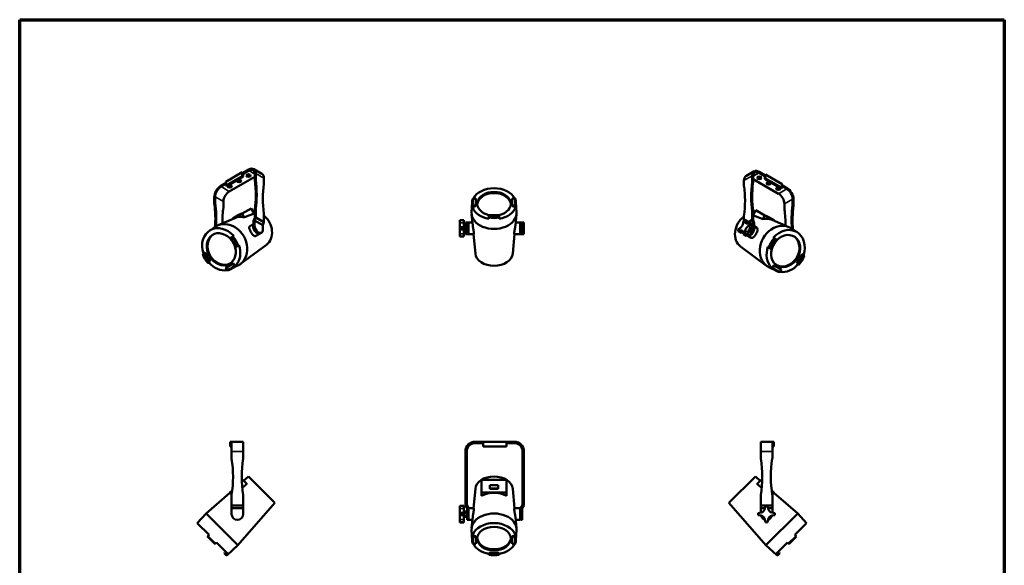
# Model space of a CAD drawing. Header units: millimetres. Extents: x 20 to 2980, y 20 to 2980.
# Tile 4 of 4: x 20 to 2980, y 1339 to 2980. Entities that reach past the tile are written whole.
import ezdxf

# ---------------------------------------------------------------- set-up
doc = ezdxf.new("R2010")
doc.units = ezdxf.units.MM
for name, color, linetype, lineweight in [('Border (ISO)', 7, 'Continuous', 70), ('Visible (ISO)', 7, 'Continuous', 50), ('Visible Narrow (ISO)', 7, 'Continuous', 35)]:
    doc.layers.add(name, color=color, linetype=linetype, lineweight=lineweight)

# ---------------------------------------------------------------- blocks, each defined once
blk = doc.blocks.new('Borders Chauvet')
at = {"layer": 'Border (ISO)'}
for p, q in [((20, 2980), (2980, 2980)), ((20, 20), (20, 2980)), ((2980, 2980), (2980, 20))]:
    blk.add_line(p, q, dxfattribs=at)

msp = doc.modelspace()

# ---------------------------------------------------------------- linework, layer by layer
at = {"layer": 'Visible (ISO)'}
for p, q in [((639.6, 2492.7), (689.1, 2521.2)), ((689.1, 2521.2), (691.9, 2519.6)), ((689.1, 2521.2), (689.1, 2509.8)), ((691.9, 2519.6), (708.9, 2529.4)), ((691.9, 2516.3), (708.9, 2526.1)), ((691.9, 2519.6), (691.9, 2516.3)), ((691.9, 2516.3), (691.9, 2508.2)), ((748.1, 2516.6), (723.4, 2530.8)), ((729.4, 2501.1), (729.4, 2517.6)), ((2228.1, 2524), (2203.4, 2509.7)), ((2242.6, 2522.5), (2259.6, 2512.7)), ((2242.6, 2519.2), (2259.6, 2509.5)), ((625.4, 2481.2), (639.6, 2489.4)), ((639.6, 2481.2), (689.1, 2509.8)), ((639.6, 2492.7), (639.6, 2481.2)), ((691.9, 2508.2), (642.4, 2479.6)), ((726.6, 2507.8), (650.2, 2463.7)), ((689.1, 2509.8), (691.9, 2508.2)), ((726.6, 2515.9), (726.6, 2499.4)), ((754.1, 2503.3), (754.1, 2486.8)), ((2197.4, 2479.9), (2197.4, 2496.4)), ((2222.1, 2510.7), (2222.1, 2494.2)), ((2224.9, 2492.6), (2224.9, 2509)), ((2301.3, 2456.8), (2224.9, 2500.9)), ((2259.6, 2512.7), (2262.4, 2514.3)), ((2259.6, 2512.7), (2259.6, 2509.5)), ((2259.6, 2509.5), (2259.6, 2501.3)), ((2259.6, 2501.3), (2262.4, 2502.9)), ((2309.1, 2472.7), (2259.6, 2501.3)), ((2262.4, 2514.3), (2311.9, 2485.8)), ((2262.4, 2514.3), (2262.4, 2502.9)), ((2262.4, 2502.9), (2311.9, 2474.3)), ((625.4, 2478), (639.6, 2486.1)), ((642.4, 2479.6), (639.6, 2481.2)), ((2311.9, 2474.3), (2309.1, 2472.7)), ((2311.9, 2485.8), (2311.9, 2474.3)), ((2311.9, 2482.5), (2326.1, 2474.3)), ((2311.9, 2479.2), (2326.1, 2471.1)), ((604.9, 2445.7), (604.9, 2429.2)), ((607.8, 2430.9), (607.8, 2447.3)), ((632.5, 2433.1), (632.5, 2416.6)), ((1380.1, 2431.7), (1378.6, 2400.2)), ((1384, 2442.5), (1391, 2442.5)), ((1391, 2420.4), (1391, 2442.5)), ((1391, 2441.1), (1391, 2442.5)), ((1391, 2441.1), (1391, 2418.9)), ((1501, 2442.5), (1501, 2420.4)), ((1501, 2441.1), (1501, 2442.5)), ((1501, 2442.5), (1508, 2442.5)), ((1501, 2418.9), (1501, 2441.1)), ((1511.9, 2431.7), (1513.5, 2400.2)), ((2343.7, 2440.5), (2343.7, 2424)), ((2346.6, 2422.3), (2346.6, 2438.8)), ((688.7, 2396.7), (716, 2412.4)), ((716, 2412.4), (724.8, 2397.3)), ((726.6, 2409), (729.4, 2410.6)), ((726.6, 2384.3), (726.6, 2409)), ((729.4, 2385), (729.4, 2410.6)), ((1384.5, 2415.2), (1381.8, 2415.2)), ((1391, 2420.4), (1384, 2420.4)), ((1384.5, 2415.2), (1384.5, 2418.9)), ((1384.5, 2418.9), (1391, 2418.9)), ((1391, 2420.4), (1391, 2418.9)), ((1508, 2420.4), (1501, 2420.4)), ((1501, 2418.9), (1501, 2420.4)), ((1501, 2418.9), (1507.5, 2418.9)), ((1507.5, 2418.9), (1507.6, 2415.2)), ((1510.2, 2415.2), (1507.6, 2415.2)), ((2222.1, 2403.7), (2224.9, 2402.1)), ((2222.1, 2378.1), (2222.1, 2403.7)), ((2232.7, 2407.2), (2224.9, 2393.8)), ((2224.9, 2402.1), (2224.9, 2377.4)), ((2232.7, 2407.2), (2260, 2391.4)), ((2319, 2409.7), (2319, 2426.2)), ((666.6, 2383.5), (616.5, 2361.8)), ((660.9, 2382.6), (678.6, 2392.8)), ((661.6, 2381.3), (660.9, 2382.6)), ((663.7, 2382.2), (688.7, 2396.7)), ((678.6, 2392.8), (685.1, 2396.6)), ((679.4, 2391.3), (678.6, 2392.8)), ((685.9, 2395.1), (685.1, 2396.6)), ((688.7, 2396.7), (695.1, 2385.6)), ((723, 2375.1), (726.6, 2384.3)), ((723, 2360), (723, 2375.1)), ((729.4, 2385), (725.9, 2375.9)), ((750.6, 2361.6), (725.9, 2375.9)), ((725.9, 2361.6), (725.9, 2375.9)), ((729.4, 2385), (754.1, 2370.7)), ((750.6, 2361.6), (754.1, 2370.7)), ((754.1, 2396.3), (754.1, 2370.7)), ((1343.1, 2377.6), (1343.1, 2377.4)), ((1343.1, 2377.6), (1355, 2377.6)), ((1343.1, 2369.1), (1343.1, 2377.4)), ((1343.1, 2377.4), (1355, 2377.4)), ((1343.1, 2357.3), (1343.1, 2369.1)), ((1355, 2377.4), (1355, 2377.6)), ((1355, 2369.1), (1355, 2377.4)), ((1355, 2357.3), (1355, 2369.1)), ((1365, 2370.1), (1360, 2370.1)), ((1360, 2359.5), (1360, 2370.1)), ((1365, 2335.1), (1365, 2370.1)), ((1365, 2370.1), (1369, 2370.1)), ((1369, 2370.1), (1369, 2335.1)), ((1381, 2370.1), (1369, 2370.1)), ((1369, 2369.8), (1381.1, 2369.8)), ((1381.9, 2361.4), (1378.7, 2395.4)), ((1430.3, 2386.5), (1430.1, 2383)), ((1430.1, 2381.1), (1430.1, 2383)), ((1430.3, 2391.1), (1430.4, 2392.5)), ((1430.3, 2391.1), (1430.3, 2386.5)), ((1461.7, 2392.5), (1430.4, 2392.5)), ((1430.4, 2387.6), (1430.4, 2392.5)), ((1461.7, 2392.5), (1461.7, 2391.1)), ((1461.7, 2392.5), (1461.7, 2387.6)), ((1461.7, 2386.5), (1461.7, 2391.1)), ((1461.9, 2383), (1461.7, 2386.5)), ((1461.9, 2383), (1461.9, 2381.1)), ((1510.2, 2361.4), (1513.4, 2395.4)), ((1527, 2370.1), (1511, 2370.1)), ((1511, 2369.8), (1525, 2369.8)), ((1525, 2335.3), (1525, 2369.8)), ((1527, 2335.1), (1527, 2370.1)), ((1527, 2370.1), (1531, 2370.1)), ((1536, 2370.1), (1531, 2370.1)), ((1531, 2370.1), (1531, 2335.1)), ((1536, 2370.1), (1536, 2335.1)), ((2195.7, 2375.5), (2194.5, 2368.1)), ((2197.4, 2389.4), (2197.4, 2376.7)), ((2201.1, 2371.9), (2200, 2378)), ((2208.4, 2373.2), (2200, 2378)), ((2209.5, 2367.1), (2208.4, 2373.2)), ((2208.9, 2370.5), (2222.1, 2378.1)), ((2215.4, 2369.1), (2209.5, 2367.1)), ((2223.8, 2364.3), (2215.4, 2369.1)), ((2225.7, 2369), (2220.6, 2366.1)), ((2225.7, 2369), (2222.1, 2378.1)), ((2224.9, 2377.4), (2228.5, 2368.3)), ((2225.7, 2354.7), (2225.7, 2369)), ((2228.5, 2353.1), (2228.5, 2368.3)), ((2260, 2391.4), (2253.6, 2380.3)), ((2260, 2391.4), (2285, 2376.9)), ((2262.7, 2389.8), (2263.6, 2391.3)), ((2263.6, 2391.3), (2270.1, 2387.6)), ((2269.2, 2386), (2270.1, 2387.6)), ((2270.1, 2387.6), (2287.8, 2377.4)), ((2282.1, 2378.2), (2332.2, 2356.5)), ((2287, 2376.1), (2287.8, 2377.4)), ((590.5, 2345.5), (609.6, 2358)), ((712.5, 2359.5), (723, 2365.6)), ((747, 2339.3), (744.1, 2337.7)), ((750.6, 2347.3), (750.6, 2361.6)), ((1343.1, 2355.6), (1343.1, 2357.3)), ((1343.1, 2355.6), (1343.1, 2349.5)), ((1355, 2355.6), (1343.1, 2355.6)), ((1343.1, 2347.9), (1343.1, 2349.5)), ((1355, 2349.5), (1343.1, 2349.5)), ((1343.1, 2336.1), (1343.1, 2347.9)), ((1355, 2359.5), (1365, 2359.5)), ((1355, 2355.6), (1355, 2357.3)), ((1355, 2349.5), (1355, 2355.6)), ((1355, 2352.6), (1365, 2352.6)), ((1355, 2347.9), (1355, 2349.5)), ((1355, 2336.1), (1355, 2347.9)), ((1355, 2345.7), (1365, 2345.7)), ((1360, 2335.1), (1360, 2345.7)), ((1525, 2356.6), (1527, 2356.6)), ((1525, 2348.6), (1527, 2348.6)), ((2186.1, 2353.6), (2180.3, 2348.9)), ((2180.3, 2343.9), (2186.1, 2346)), ((2188.7, 2339), (2180.3, 2343.9)), ((2188.7, 2339), (2194.5, 2341.1)), ((2194.5, 2341.1), (2195.7, 2335)), ((2200, 2337.5), (2201.1, 2344.9)), ((2208.4, 2332.7), (2209.5, 2340.1)), ((2209.5, 2359.5), (2215.4, 2364.1)), ((2213.3, 2341), (2209.8, 2341.4)), ((2210.1, 2342.9), (2213.3, 2341)), ((2218.2, 2347.1), (2213.3, 2341)), ((2213.5, 2349.8), (2218.2, 2347.1)), ((2215.4, 2364.1), (2223.8, 2359.3)), ((2217.4, 2354.2), (2218.2, 2353.7)), ((2217.9, 2354.6), (2223.8, 2359.3)), ((2218.2, 2353.7), (2218.2, 2347.1)), ((2228.5, 2358.7), (2236.2, 2354.3)), ((2358.1, 2340.2), (2339.1, 2352.8)), ((653.5, 2323.6), (658.4, 2326.4)), ((654.4, 2324.2), (653.5, 2323.6)), ((653.5, 2323.6), (669.1, 2296.5)), ((659, 2326.9), (654.4, 2324.2)), ((661.4, 2328.5), (659, 2326.9)), ((661.4, 2328.5), (663.3, 2329.6)), ((729.7, 2329.7), (742.5, 2337)), ((1343.1, 2327.8), (1343.1, 2336.1)), ((1343.1, 2327.8), (1343.1, 2327.6)), ((1355, 2327.8), (1343.1, 2327.8)), ((1343.1, 2327.6), (1355, 2327.6)), ((1355, 2327.8), (1355, 2336.1)), ((1355, 2327.6), (1355, 2327.8)), ((1360, 2335.1), (1365, 2335.1)), ((1369, 2335.1), (1365, 2335.1)), ((1369, 2335.3), (1384.8, 2335.3)), ((1369, 2335.1), (1384.3, 2335.1)), ((1389.8, 2276.8), (1384.3, 2335.3)), ((1502.2, 2276.8), (1507.7, 2335.3)), ((1507.2, 2335.3), (1525, 2335.3)), ((1507.7, 2335.1), (1527, 2335.1)), ((1531, 2335.1), (1527, 2335.1)), ((1531, 2335.1), (1536, 2335.1)), ((2204, 2330.2), (2195.7, 2335)), ((2208.4, 2332.7), (2200, 2337.5)), ((2207.4, 2330.8), (2206.4, 2331.4)), ((2209, 2330.1), (2219, 2324.4)), ((2279.6, 2291.2), (2295.2, 2318.3)), ((2285.4, 2324.3), (2287.2, 2323.2)), ((2289.7, 2321.6), (2287.2, 2323.2)), ((2294.3, 2319), (2289.7, 2321.6)), ((2290.3, 2321.2), (2295.2, 2318.3)), ((2294.3, 2319), (2295.2, 2318.3)), ((576.6, 2279.3), (572, 2276.7)), ((576.6, 2279.3), (575.6, 2278.7)), ((576.6, 2279.3), (592.3, 2252.1)), ((674, 2299.3), (669.1, 2296.5)), ((670.1, 2297), (669.1, 2296.5)), ((670.1, 2297), (674.7, 2299.7)), ((674.7, 2299.7), (677.3, 2301)), ((679.2, 2302), (677.3, 2301)), ((761.6, 2303.3), (683.7, 2245.4)), ((2187, 2298), (2265, 2240.1)), ((2271.3, 2295.7), (2269.5, 2296.8)), ((2271.3, 2295.7), (2274, 2294.4)), ((2274, 2294.4), (2278.6, 2291.7)), ((2279.6, 2291.2), (2274.6, 2294.1)), ((2279.6, 2291.2), (2278.6, 2291.7)), ((570.7, 2275.8), (575.6, 2278.7)), ((572, 2276.7), (574.4, 2278.2)), ((572.5, 2277.2), (574.4, 2278.2)), ((574.4, 2278.2), (574.5, 2278.1)), ((591.3, 2251.6), (575.6, 2278.7)), ((591.3, 2251.6), (586.3, 2248.7)), ((587.7, 2249.4), (592.3, 2252.1)), ((590.3, 2250.7), (587.7, 2249.4)), ((590.3, 2250.7), (588.4, 2249.6)), ((590.2, 2250.9), (590.3, 2250.7)), ((591.3, 2251.6), (592.3, 2252.1)), ((2356.3, 2246.8), (2372.1, 2274.1)), ((2373, 2273.4), (2357.4, 2246.3)), ((2372.1, 2274.1), (2373, 2273.4)), ((2376.7, 2271.4), (2372.1, 2274.1)), ((2373, 2273.4), (2378, 2270.6)), ((2374.2, 2272.8), (2374.3, 2273)), ((2374.3, 2273), (2376.7, 2271.4)), ((2374.3, 2273), (2376.1, 2271.9)), ((661, 2246.3), (638.8, 2233.5)), ((639.8, 2234.1), (638.8, 2233.5)), ((642.3, 2227.5), (638.8, 2233.5)), ((639.8, 2234.1), (662, 2246.9)), ((654, 2229.8), (677, 2241.3)), ((661, 2246.3), (662, 2246.9)), ((661, 2246.3), (664.4, 2240.3)), ((665.2, 2241.3), (662, 2246.9)), ((667.9, 2242.8), (665.2, 2241.3)), ((667.9, 2242.8), (669.2, 2240.5)), ((2294.7, 2224.5), (2271.7, 2236)), ((2279.5, 2235.2), (2280.8, 2237.5)), ((2283.4, 2236.1), (2280.8, 2237.5)), ((2286.7, 2241.7), (2283.4, 2236.1)), ((2284.2, 2235), (2287.7, 2241.1)), ((2286.7, 2241.7), (2308.9, 2228.9)), ((2286.7, 2241.7), (2287.7, 2241.1)), ((2309.9, 2228.3), (2287.7, 2241.1)), ((2309.9, 2228.3), (2306.4, 2222.2)), ((2309.9, 2228.3), (2308.9, 2228.9)), ((2356.3, 2246.8), (2357.4, 2246.3)), ((2356.3, 2246.8), (2360.9, 2244.2)), ((2362.3, 2243.5), (2357.4, 2246.3)), ((2358.4, 2245.5), (2358.5, 2245.6)), ((2360.9, 2244.2), (2358.4, 2245.5)), ((2360.2, 2244.4), (2358.4, 2245.5)), ((652.9, 1710.8), (656.9, 1710.8)), ((652.9, 1710.8), (652.9, 1696.8)), ((652.9, 1696.8), (656.9, 1696.8)), ((656.9, 1710.8), (691.9, 1710.8)), ((656.9, 1681.8), (656.9, 1710.8)), ((691.9, 1710.8), (691.9, 1681.8)), ((1389, 1710.8), (1413, 1710.8)), ((1389, 1706.8), (1413, 1706.8)), ((1413, 1710.8), (1483, 1710.8)), ((1413, 1710.8), (1413, 1696.8)), ((1413, 1696.8), (1483, 1696.8)), ((1483, 1710.8), (1507, 1710.8)), ((1483, 1710.8), (1483, 1696.8)), ((1483, 1706.8), (1507, 1706.8)), ((2247.7, 1710.8), (2282.7, 1710.8)), ((2247.7, 1681.8), (2247.7, 1710.8)), ((2282.7, 1710.8), (2286.7, 1710.8)), ((2282.7, 1710.8), (2282.7, 1681.8)), ((2282.7, 1696.8), (2286.7, 1696.8)), ((2286.7, 1710.8), (2286.7, 1696.8)), ((656.9, 1661.6), (656.9, 1681.8)), ((691.9, 1681.8), (691.9, 1661.6)), ((1360, 1681.8), (1360, 1661.6)), ((1360, 1660), (1360, 1661.6)), ((1360, 1660), (1360, 1550.8)), ((1364, 1661.6), (1364, 1681.8)), ((1364, 1661.6), (1364, 1660)), ((1364, 1550.8), (1364, 1660)), ((1532, 1681.8), (1532, 1661.6)), ((1532, 1660), (1532, 1661.6)), ((1532, 1660), (1532, 1550.8)), ((1536, 1661.6), (1536, 1681.8)), ((1536, 1661.6), (1536, 1660)), ((1536, 1550.8), (1536, 1660)), ((2247.7, 1661.6), (2247.7, 1681.8)), ((2282.7, 1681.8), (2282.7, 1661.6)), ((707.8, 1606.3), (693.3, 1593.7)), ((707.8, 1606.3), (787.4, 1526.7)), ((2152.2, 1526.7), (2231.8, 1606.3)), ((2231.8, 1606.3), (2246.3, 1593.7)), ((687.6, 1593.2), (690.7, 1596.3)), ((690.7, 1596.3), (703, 1583.9)), ((1389.8, 1569.2), (1384.3, 1510.6)), ((1483.3, 1596.3), (1408.7, 1596.3)), ((1408.7, 1596.3), (1408.7, 1557.7)), ((1433.5, 1579.8), (1433.5, 1570.6)), ((1458.5, 1579.8), (1433.5, 1579.8)), ((1433.5, 1569.4), (1433.5, 1570.6)), ((1433.5, 1570.6), (1458.5, 1570.6)), ((1458.5, 1569.4), (1433.5, 1569.4)), ((1458.5, 1570.6), (1458.5, 1579.8)), ((1458.5, 1569.4), (1458.5, 1570.6)), ((1483.3, 1557.7), (1483.3, 1596.3)), ((1502.2, 1569.2), (1507.7, 1510.6)), ((2248.9, 1596.3), (2236.6, 1583.9)), ((2248.9, 1596.3), (2251.9, 1593.2)), ((652.1, 1557.6), (580.7, 1495.1)), ((652, 1557.7), (658.9, 1564.5)), ((652, 1557.7), (657.2, 1552.5)), ((656.9, 1519.5), (656.9, 1550.8)), ((691.9, 1550.8), (691.9, 1519.5)), ((1360, 1550.8), (1364, 1550.8)), ((1360, 1519.5), (1360, 1550.8)), ((1364, 1550.8), (1364, 1520.6)), ((1408.7, 1557.7), (1483.3, 1557.7)), ((1408.7, 1557.7), (1408.7, 1548.6)), ((1483.3, 1557.7), (1483.3, 1548.6)), ((1532, 1550.8), (1536, 1550.8)), ((1532, 1520.6), (1532, 1550.8)), ((1536, 1519.5), (1536, 1550.8)), ((2247.7, 1550.8), (2247.7, 1519.5)), ((2280.7, 1564.5), (2287.5, 1557.7)), ((2287.5, 1557.7), (2282.4, 1552.5)), ((2282.7, 1519.5), (2282.7, 1550.8)), ((2287.5, 1557.6), (2358.9, 1495.1)), ((656.9, 1519.5), (691.9, 1519.5)), ((656.9, 1519.5), (656.9, 1510.8)), ((691.9, 1510.8), (656.9, 1510.8)), ((656.9, 1493.3), (656.9, 1510.8)), ((787.4, 1526.7), (676.2, 1399.6)), ((691.9, 1510.8), (691.9, 1519.5)), ((691.9, 1493.3), (691.9, 1510.8)), ((1343.1, 1518.3), (1343.1, 1518.1)), ((1343.1, 1518.3), (1355, 1518.3)), ((1343.1, 1509.9), (1343.1, 1518.1)), ((1355, 1518.1), (1343.1, 1518.1)), ((1343.1, 1498), (1343.1, 1509.9)), ((1355, 1518.1), (1355, 1518.3)), ((1355, 1509.9), (1355, 1518.1)), ((1355, 1498), (1355, 1509.9)), ((1365, 1510.8), (1360, 1519.5)), ((1364, 1520.6), (1369, 1511.9)), ((1365, 1493.3), (1365, 1510.8)), ((1369, 1493.3), (1369, 1511.9)), ((1369, 1510.6), (1384.8, 1510.6)), ((1507.2, 1510.6), (1525, 1510.6)), ((1525, 1476.1), (1525, 1510.6)), ((1527, 1511.9), (1532, 1520.6)), ((1527, 1493.3), (1527, 1511.9)), ((1536, 1519.5), (1531, 1510.8)), ((1531, 1493.3), (1531, 1510.8)), ((2152.2, 1526.7), (2263.4, 1399.6)), ((2247.7, 1519.5), (2282.7, 1519.5)), ((2247.7, 1519.5), (2247.7, 1510.8)), ((2260.7, 1510.8), (2247.7, 1510.8)), ((2247.7, 1497.8), (2247.7, 1510.8)), ((2262.1, 1518.1), (2260.5, 1509.9)), ((2269.8, 1509.9), (2268.2, 1518.1)), ((2282.7, 1510.8), (2269.7, 1510.8)), ((2282.7, 1510.8), (2282.7, 1519.5)), ((2282.7, 1497.8), (2282.7, 1510.8)), ((553.8, 1466.2), (580.7, 1495.1)), ((580.7, 1495.1), (676.2, 1399.6)), ((1343.1, 1496.4), (1343.1, 1498)), ((1343.1, 1496.4), (1343.1, 1490.3)), ((1355, 1496.4), (1343.1, 1496.4)), ((1343.1, 1488.7), (1343.1, 1490.3)), ((1343.1, 1490.3), (1355, 1490.3)), ((1343.1, 1476.8), (1343.1, 1488.7)), ((1355, 1501.3), (1365, 1501.3)), ((1355, 1496.4), (1355, 1498)), ((1355, 1497.3), (1365, 1497.3)), ((1355, 1490.3), (1355, 1496.4)), ((1355, 1488.7), (1355, 1490.3)), ((1355, 1489.3), (1365, 1489.3)), ((1355, 1476.8), (1355, 1488.7)), ((1355, 1485.3), (1365, 1485.3)), ((1365, 1475.8), (1365, 1493.3)), ((1369, 1493.3), (1369, 1475.8)), ((1381.9, 1484.5), (1378.7, 1450.5)), ((1510.2, 1484.5), (1513.4, 1450.5)), ((1525, 1497.3), (1527, 1497.3)), ((1525, 1489.3), (1527, 1489.3)), ((1527, 1475.8), (1527, 1493.3)), ((1531, 1493.3), (1531, 1475.8)), ((2248.6, 1498), (2240.4, 1496.4)), ((2240.4, 1490.3), (2248.6, 1488.7)), ((2263.4, 1399.6), (2358.9, 1495.1)), ((2290, 1496.4), (2281.7, 1498)), ((2281.7, 1488.7), (2290, 1490.3)), ((2385.8, 1466.2), (2358.9, 1495.1)), ((553.8, 1466.2), (589.3, 1430.7)), ((1343.1, 1468.5), (1343.1, 1476.8)), ((1343.1, 1468.5), (1343.1, 1468.3)), ((1355, 1468.5), (1343.1, 1468.5)), ((1343.1, 1468.3), (1355, 1468.3)), ((1355, 1468.5), (1355, 1476.8)), ((1355, 1468.3), (1355, 1468.5)), ((1369, 1475.8), (1365, 1475.8)), ((1369, 1476.1), (1381.1, 1476.1)), ((1511, 1476.1), (1525, 1476.1)), ((1531, 1475.8), (1527, 1475.8)), ((2260.5, 1476.8), (2262.1, 1468.5)), ((2268.2, 1468.5), (2269.8, 1476.8)), ((2350.3, 1430.7), (2385.8, 1466.2)), ((606.6, 1403.4), (584.5, 1425.6)), ((585.8, 1427), (589.3, 1430.7)), ((585.8, 1427), (608, 1404.7)), ((1380.1, 1414.2), (1378.6, 1445.7)), ((1381.8, 1430.7), (1384.5, 1430.7)), ((1384, 1425.6), (1391, 1425.6)), ((1384.5, 1427), (1384.5, 1430.7)), ((1391, 1427), (1384.5, 1427)), ((1391, 1427), (1391, 1404.8)), ((1391, 1427), (1391, 1425.6)), ((1391, 1403.4), (1391, 1425.6)), ((1501, 1427), (1501, 1425.6)), ((1501, 1404.8), (1501, 1427)), ((1507.5, 1427), (1501, 1427)), ((1501, 1425.6), (1501, 1403.4)), ((1501, 1425.6), (1508, 1425.6)), ((1507.6, 1430.7), (1507.5, 1427)), ((1507.6, 1430.7), (1510.2, 1430.7)), ((1511.9, 1414.2), (1513.5, 1445.7)), ((2331.5, 1404.7), (2353.8, 1427)), ((2355.1, 1425.6), (2333, 1403.4)), ((2350.3, 1430.7), (2353.8, 1427)), ((611.7, 1408.2), (608, 1404.7)), ((611.7, 1408.2), (645.9, 1374.1)), ((643.5, 1369.2), (676.2, 1399.6)), ((1391, 1403.4), (1384, 1403.4)), ((1391, 1403.4), (1391, 1404.8)), ((1501, 1404.8), (1501, 1403.4)), ((1508, 1403.4), (1501, 1403.4)), ((2296, 1369.2), (2263.4, 1399.6)), ((2293.7, 1374.1), (2327.8, 1408.2)), ((2331.5, 1404.7), (2327.8, 1408.2)), ((634.5, 1375.6), (635.9, 1377)), ((634.5, 1375.6), (639.4, 1370.6)), ((640.5, 1372.4), (635.9, 1377)), ((640.8, 1369.3), (639.4, 1370.6)), ((644, 1375.9), (640.5, 1372.4)), ((640.8, 1369.3), (643.5, 1369.2)), ((642.2, 1370.6), (643.5, 1369.2)), ((1430.1, 1375.9), (1430.3, 1375.9)), ((1430.3, 1372.4), (1430.1, 1375.9)), ((1430.1, 1374.1), (1430.1, 1375.9)), ((1430.3, 1377), (1430.3, 1372.4)), ((1430.3, 1377), (1461.7, 1377)), ((1430.3, 1377), (1430.4, 1375.6)), ((1461.7, 1375.6), (1430.4, 1375.6)), ((1430.4, 1370.6), (1430.4, 1375.6)), ((1461.7, 1372.4), (1461.7, 1377)), ((1461.7, 1375.6), (1461.7, 1377)), ((1461.9, 1375.9), (1461.7, 1372.4)), ((1461.7, 1375.9), (1461.9, 1375.9)), ((1461.7, 1375.6), (1461.7, 1370.6)), ((1461.9, 1375.9), (1461.9, 1374.1)), ((2299.1, 1372.4), (2295.6, 1375.9)), ((2296, 1369.2), (2297.4, 1370.6)), ((2298.8, 1369.3), (2296, 1369.2)), ((2300.2, 1370.6), (2298.8, 1369.3)), ((2303.7, 1377), (2299.1, 1372.4)), ((2300.2, 1370.6), (2305.1, 1375.6)), ((2303.7, 1377), (2305.1, 1375.6))]:
    msp.add_line(p, q, dxfattribs=at)
for centre, radius, start, end in [((1389, 1681.8), 29, 90, 180), ((1389, 1681.8), 25, 90, 180), ((1507, 1681.8), 29, 0, 90), ((1507, 1681.8), 25, 0, 90), ((666.9, 1661.6), 10, 180, 189.2193), ((323, 1605.8), 338.4, 350.6452, 9.2193), ((1025.8, 1605.8), 338.4, 170.7807, 189.3548), ((681.9, 1661.6), 10, 350.7807, 0), ((2257.7, 1661.6), 10, 180, 189.2193), ((1913.8, 1605.8), 338.4, 350.6452, 9.2193), ((2616.5, 1605.8), 338.4, 170.7807, 189.3548), ((2272.7, 1661.6), 10, 350.7807, 0), ((2245.8, 1512.7), 15, 280.9836, 349.0164), ((2265.2, 1493.3), 25, 82.9791, 97.0209), ((2284.6, 1512.7), 15, 190.9836, 259.0164), ((674.4, 1493.3), 17.5, 180, 0), ((2265.2, 1493.3), 25, 172.9791, 187.0209), ((2265.2, 1493.3), 17.5, 195.2198, 254.7802), ((2245.8, 1473.9), 15, 10.9836, 79.0164), ((2284.6, 1473.9), 15, 100.9836, 169.0164), ((2265.2, 1493.3), 17.5, 285.2198, 344.7802), ((2265.2, 1493.3), 25, 352.9791, 7.0209), ((2265.2, 1493.3), 25, 262.9791, 277.0209)]:
    msp.add_arc(centre, radius, start, end, dxfattribs=at)
for centre, major_axis, ratio, start_param, end_param in [((708.9, 2505.7), (14.5, 25.1), 0.57735, 5.497787, 7.068583), ((708.9, 2505.7), (12.5, 21.7), 0.57735, 5.497787, 7.068583), ((733.6, 2491.4), (14.5, 25.1), 0.57735, 5.497787, 6.283185), ((2242.6, 2498.8), (-14.5, 25.1), 0.57735, 5.497787, 7.068583), ((2242.6, 2498.8), (-12.5, 21.7), 0.57735, 5.497787, 7.068583), ((679.5, 2498.2), (-6.5, 0), 0.57735, 0.450197, 2.691396), ((707.8, 2514.5), (-6.5, 0), 0.57735, 0.450197, 2.691396), ((733.6, 2495.4), (5, -8.66), 0.57735, 3.926991, 4.087898), ((490.5, 2590.2), (169.2, -293), 0.57735, 0.622125, 0.946305), ((736.5, 2497), (-5, 8.66), 0.57735, 0.785398, 0.946305), ((493.3, 2591.8), (-169.2, 293), 0.57735, 3.763718, 4.087898), ((747.1, 2490.9), (5, -8.66), 0.57735, 0.624491, 0.785398), ((2217.9, 2484.5), (-14.5, 25.1), 0.57735, 0, 0.785398), ((2458.2, 2584.9), (-169.2, -293), 0.57735, 5.33688, 5.66106), ((2461, 2583.3), (169.2, 293), 0.57735, 2.195287, 2.519467), ((2215, 2490.1), (-5, -8.66), 0.57735, 2.195287, 2.356194), ((2217.9, 2488.5), (5, 8.66), 0.57735, 5.33688, 5.497787), ((2243.7, 2507.6), (-6.5, 0), 0.57735, 0.450197, 2.691396), ((2272, 2491.3), (-6.5, 0), 0.57735, 0.450197, 2.691396), ((625.4, 2457.6), (14.5, 25.1), 0.57735, 0.785398, 2.356194), ((625.4, 2457.6), (-12.5, -21.7), 0.57735, 3.926991, 5.497787), ((650.2, 2443.3), (12.5, 21.7), 0.57735, 0.785398, 2.356194), ((651.3, 2481.8), (-6.5, 0), 0.57735, 0.450197, 2.691396), ((990.2, 2304.9), (169.2, -293), 0.57735, 3.766084, 4.090264), ((1446, 2426.5), (66.1, 0), 0.707107, 0.347023, 2.79457), ((1446, 2426.5), (-50.5, 0), 0.707107, 1.884535, 7.540243), ((1446, 2422.9), (-50.5, 0), 0.707107, 3.191118, 6.23366), ((2204.4, 2484), (5, 8.66), 0.57735, 2.356194, 2.517102), ((1961.3, 2298), (169.2, 293), 0.57735, 5.334514, 5.658694), ((2300.3, 2475), (-6.5, 0), 0.57735, 0.450197, 2.691396), ((2326.1, 2450.7), (14.5, -25.1), 0.57735, 0.785398, 2.356194), ((2326.1, 2450.7), (-12.5, 21.7), 0.57735, 3.926991, 5.497787), ((612, 2425.1), (5, -8.66), 0.57735, 3.926991, 4.087898), ((368.9, 2520), (169.2, -293), 0.57735, 0.690912, 0.946305), ((614.8, 2426.8), (-5, 8.66), 0.57735, 0.785398, 0.946305), ((371.7, 2521.6), (-169.2, 293), 0.57735, 3.833452, 4.087898), ((1446, 2430.1), (-65.9, 0), 0.707107, 6.042586, 6.523785), ((1446, 2431.4), (-63.9, 0), 0.707107, 6.036011, 6.53036), ((4108, 453.4), (3966.7, -29.1), 0.686111, 2.332798, 2.333505), ((1446, 2431.4), (63.9, 0), 0.707107, 6.036011, 6.53036), ((-1216, 453.4), (3966.7, 29.1), 0.686111, 0.808088, 0.808795), ((1446, 2430.1), (65.9, 0), 0.707107, 6.042586, 6.523785), ((2301.3, 2436.4), (12.5, -21.7), 0.57735, 0.785398, 2.356194), ((868.6, 2234.7), (169.2, -293), 0.57735, 3.766084, 3.946727), ((625.4, 2420.7), (5, -8.66), 0.57735, 0.624491, 0.785398), ((729.9, 2349.6), (-28.1, 48.8), 0.816497, 5.73572, 5.847558), ((1446, 2398.6), (-67.5, 0), 0.707107, 6.248257, 9.459706), ((1446, 2426.5), (-66.1, 0), 0.707107, 0.242701, 1.328095), ((4108, 332.6), (-3966.7, -30.9), 0.727478, 5.463688, 5.464395), ((1446, 2426.5), (66.1, 0), 0.707107, 4.95509, 6.040484), ((-1216, 332.6), (-3966.7, 30.9), 0.727478, 3.960383, 3.96109), ((2218.8, 2344.4), (-28.1, -48.8), 0.816497, 3.57722, 3.630756), ((2326.1, 2413.8), (5, 8.66), 0.57735, 2.356194, 2.517102), ((2082.9, 2227.8), (169.2, 293), 0.57735, 5.479507, 5.658694), ((2579.8, 2514.7), (-169.2, -293), 0.57735, 5.33688, 5.592274), ((2582.6, 2513.1), (169.2, 293), 0.57735, 2.195287, 2.451639), ((2336.7, 2419.9), (-5, -8.66), 0.57735, 2.195287, 2.356194), ((2339.5, 2418.3), (5, 8.66), 0.57735, 5.33688, 5.497787), ((645.6, 2301), (33.7, -58.5), 0.816497, 6.23378, 9.474183), ((693, 2328.3), (-30.6, 53), 0.816497, 5.62744, 6.18898), ((729.9, 2349.6), (28.1, -48.8), 0.816497, 0.094205, 2.005145), ((1360.6, 2275.3), (97, 3965.6), 0.016906, 4.740402, 4.741109), ((1446, 2430.1), (65.9, 0), 0.707107, 4.47179, 4.952988), ((1446, 2431.4), (-63.9, 0), 0.707107, 1.323622, 1.817971), ((1531.5, 2275.3), (97, -3965.6), 0.016906, 4.683669, 4.684376), ((2218.8, 2344.4), (-28.1, -48.8), 0.816497, 4.212338, 6.18898), ((2184.1, 2364.4), (-7.5, -13), 0.57735, 0.977097, 2.164495), ((2197.8, 2356.5), (-12.5, -21.7), 0.57735, 3.804453, 4.049529), ((2211.5, 2380.3), (-7.5, -13), 0.57735, 5.689486, 6.876884), ((2197.8, 2356.5), (12.5, 21.7), 0.57735, 5.375249, 5.620325), ((2255.7, 2323.1), (30.6, 53), 0.816497, 0.094205, 0.655745), ((625.9, 2289.6), (-33.1, 57.3), 0.816497, 4.95509, 7.61128), ((625.9, 2289.6), (25.3, -43.7), 0.816497, 1.699061, 7.725717), ((734, 2352), (-8.6, 14.9), 0.57735, 0.332547, 3.130115), ((735.4, 2352.8), (8.7, -15.2), 0.57735, 3.926991, 6.283185), ((738.2, 2354.5), (8.7, -15.2), 0.57735, 3.926991, 7.068583), ((2197.8, 2356.5), (-12.5, -21.7), 0.57735, 5.375249, 5.620325), ((2184.1, 2332.8), (7.5, 13), 0.57735, 5.689486, 6.876884), ((2211.5, 2348.6), (7.5, 13), 0.57735, 0.977097, 2.164495), ((2213.3, 2347.6), (-8.7, -15.2), 0.57735, 0.242274, 2.356194), ((2216.1, 2345.9), (-8.7, -15.2), 0.57735, 0, 2.356194), ((2219.9, 2343.7), (7.5, 13), 0.57735, 0.977097, 2.164495), ((2206.2, 2351.7), (-12.5, -21.7), 0.57735, 2.233657, 2.478732), ((2303.1, 2295.7), (33.7, 58.5), 0.816497, 6.23378, 9.474183), ((2322.8, 2284.3), (25.3, 43.7), 0.816497, 1.699061, 7.725717), ((2322.8, 2284.3), (33.1, 57.3), 0.816497, 4.95509, 7.61128), ((628.4, 2291), (25.3, -43.7), 0.816497, 3.176605, 6.248173), ((138.7, 2107), (3392.4, 2056), 0.020799, 4.853573, 4.85428), ((622.4, 2287.6), (32, -55.4), 0.816497, 1.323622, 1.817971), ((623.3, 2288.1), (-33, 57.1), 0.816497, 4.47179, 4.952988), ((2197.8, 2356.5), (12.5, 21.7), 0.57735, 3.804453, 4.049529), ((2206.2, 2351.7), (-12.5, -21.7), 0.57735, 0.66286, 0.907936), ((2325.3, 2282.9), (-33, -57.1), 0.816497, 4.47179, 4.952988), ((2326.3, 2282.3), (32, 55.4), 0.816497, 1.323622, 1.817971), ((2810, 2101.7), (3392.4, -2056), 0.020799, 4.570498, 4.571205), ((2320.3, 2285.8), (25.3, 43.7), 0.816497, 3.176605, 6.248173), ((625.9, 2289.6), (33.1, -57.3), 0.816497, 0.242701, 1.328095), ((224.1, 1959), (-3476.7, -1909.9), 0.020799, 4.570498, 4.571205), ((2322.8, 2284.3), (-33.1, -57.3), 0.816497, 4.95509, 6.040484), ((2724.5, 1953.7), (-3476.7, 1909.9), 0.020799, 4.853573, 4.85428), ((3903.4, 4280.5), (-3410.2, -2026.3), 0.026968, 0.197555, 0.198263), ((623.3, 2288.1), (33, -57.1), 0.816497, 4.47179, 4.952988), ((622.4, 2287.6), (-32, 55.4), 0.816497, 1.323622, 1.817971), ((625.9, 2289.6), (33.1, -57.3), 0.816497, 4.95509, 5.976898), ((1446, 2279.4), (-56.3, 0), 0.707107, 0.066564, 3.075029), ((2326.3, 2282.3), (-32, -55.4), 0.816497, 1.323622, 1.817971), ((2325.3, 2282.9), (33, 57.1), 0.816497, 4.47179, 4.952988), ((-954.7, 4275.3), (3410.2, -2026.3), 0.026968, 6.084923, 6.08563), ((3988.8, 4132.5), (-3459.9, -1940.2), 0.026968, 6.084923, 6.08563), ((622.4, 2287.6), (32, -55.4), 0.816497, 6.036011, 6.53036), ((672.3, 5390.3), (-1961.3, 3448), 0.553212, 2.331307, 2.332014), ((623.3, 2288.1), (33, -57.1), 0.816497, 6.042586, 6.523785), ((793.2, 5460), (2006.3, -3422), 0.600978, 5.465335, 5.466042), ((2155.5, 5454.8), (2006.3, 3422), 0.600978, 3.958736, 3.959443), ((2325.3, 2282.9), (-33, -57.1), 0.816497, 6.042586, 6.523785), ((2326.3, 2282.3), (-32, -55.4), 0.816497, 6.036011, 6.53036), ((2276.4, 5385), (-1961.3, -3448), 0.553212, 0.809578, 0.810285), ((2322.8, 2284.3), (-33.1, -57.3), 0.816497, 0.306287, 1.328095), ((-1040.1, 4127.3), (3459.9, -1940.2), 0.026968, 0.197555, 0.198263), ((1446, 1566.5), (56.3, 0), 0.707107, 0.066564, 3.075029), ((1446, 1514.3), (-61.2, 0), 0.707107, 4.056644, 5.368134), ((1446, 1447.4), (67.5, 0), 0.707107, 6.248257, 9.459706), ((1446, 1419.4), (66.1, 0), 0.707107, 0.242701, 2.898891), ((2573.6, 3513.3), (2721.7, 2885.8), 0.005342, 2.383922, 2.38463), ((1446, 1415.9), (-65.9, 0), 0.707107, 6.042586, 6.523785), ((1446, 1414.5), (-63.9, 0), 0.707107, 6.036011, 6.53036), ((4108, 3513.3), (3966.7, -30.9), 0.727478, 3.960383, 3.96109), ((1446, 1423), (50.5, 0), 0.707107, 3.191118, 6.23366), ((-1216, 3513.3), (3966.7, 30.9), 0.727478, 5.463688, 5.464395), ((1446, 1414.5), (63.9, 0), 0.707107, 6.036011, 6.53036), ((1446, 1415.9), (65.9, 0), 0.707107, 6.042586, 6.523785), ((366, 3513.3), (2721.7, -2885.8), 0.005342, 0.756963, 0.75767), ((2694.4, 3392.5), (-2885.8, -2721.7), 0.005342, 0.756963, 0.75767), ((4108, 3392.5), (-3966.7, -29.1), 0.686111, 0.808088, 0.808795), ((1446, 1419.4), (-66.1, 0), 0.707107, 0.347023, 1.328095), ((1446, 1419.4), (66.1, 0), 0.707107, 4.95509, 5.936162), ((-1216, 3392.5), (-3966.7, 29.1), 0.686111, 2.332798, 2.333505), ((245.2, 3392.5), (-2885.8, 2721.7), 0.005342, 2.383922, 2.38463), ((751.6, 5335.2), (2255.4, -3263.3), 0.999558, 5.649919, 5.650627), ((1360.6, 5335.2), (67.1, -3966.2), 0.024461, 0.027599, 0.028306), ((1446, 1415.9), (65.9, 0), 0.707107, 4.47179, 4.952988), ((1446, 1414.5), (-63.9, 0), 0.707107, 1.323622, 1.817971), ((1531.5, 5335.2), (-67.1, -3966.2), 0.024461, 6.254879, 6.255586), ((2187.9, 5335.2), (2255.4, 3263.3), 0.999558, 3.774151, 3.774858)]:
    msp.add_ellipse(centre, major_axis=major_axis, ratio=ratio, start_param=start_param, end_param=end_param, dxfattribs=at)
for centre, major_axis, ratio in [((679.5, 2494.9), (-6.5, 0), 0.57735), ((707.8, 2511.2), (-6.5, 0), 0.57735), ((2243.7, 2504.3), (6.5, 0), 0.57735), ((2272, 2488), (6.5, 0), 0.57735), ((651.3, 2478.6), (-6.5, 0), 0.57735), ((2300.3, 2471.7), (6.5, 0), 0.57735), ((1446, 1419.4), (50.5, 0), 0.707107)]:
    msp.add_ellipse(centre, major_axis=major_axis, ratio=ratio, dxfattribs=at)
for points, knots in [([(1382, 2419), (1381.9, 2418.1), (1381.9, 2417.3), (1381.9, 2416.5), (1381.9, 2416.1), (1381.8, 2415.7), (1381.8, 2415.2)], [0, 0, 0, 0, 0.3333333, 0.3333333, 0.3333333, 0.503748, 0.503748, 0.503748, 0.503748]), ([(1510.2, 2415.2), (1510.2, 2415.7), (1510.2, 2416.1), (1510.1, 2416.5), (1510.1, 2417.3), (1510.1, 2418.1), (1510.1, 2419)], [0.496252, 0.496252, 0.496252, 0.496252, 0.6666667, 0.6666667, 0.6666667, 1, 1, 1, 1]), ([(1430.1, 2381.1), (1430.1, 2381.5), (1430.2, 2381.9), (1430.2, 2382.3), (1430.2, 2383.2), (1430.3, 2384), (1430.3, 2384.8)], [0.496252, 0.496252, 0.496252, 0.496252, 0.6666667, 0.6666667, 0.6666667, 1, 1, 1, 1]), ([(1461.7, 2384.8), (1461.8, 2384), (1461.8, 2383.2), (1461.8, 2382.3), (1461.9, 2381.9), (1461.9, 2381.5), (1461.9, 2381.1)], [0, 0, 0, 0, 0.3333333, 0.3333333, 0.3333333, 0.503748, 0.503748, 0.503748, 0.503748]), ([(729.7, 2329.7), (729.3, 2329.4), (728.8, 2329.2), (727.7, 2329), (727.1, 2329.1), (725.8, 2329.3), (725.2, 2329.6), (723.9, 2330.3), (723.3, 2330.7), (722, 2331.8), (721.3, 2332.4), (720, 2333.8), (719.4, 2334.6), (718, 2336.3), (717.4, 2337.2), (716.1, 2339.1), (715.5, 2340.1), (714.4, 2342), (713.9, 2343), (712.9, 2345), (712.4, 2346.1), (711.6, 2348.1), (711.2, 2349), (710.7, 2350.9), (710.5, 2351.8), (710.2, 2353.4), (710.1, 2354.2), (710.2, 2355.6), (710.3, 2356.3), (710.6, 2357.5), (710.9, 2358.1), (711.6, 2358.9), (712, 2359.2), (712.5, 2359.5)], [-10.426776, -10.426776, -10.426776, -10.426776, -10.125511, -10.125511, -9.792983, -9.792983, -9.460455, -9.460455, -9.127927, -9.127927, -8.79641, -8.79641, -8.464893, -8.464893, -8.133376, -8.133376, -7.801859, -7.801859, -7.470342, -7.470342, -7.138825, -7.138825, -6.807308, -6.807308, -6.475791, -6.475791, -6.143263, -6.143263, -5.810735, -5.810735, -5.478208, -5.478208, -5.176942, -5.176942, -5.176942, -5.176942]), ([(1381.9, 2361.4), (1381.9, 2360.6), (1382, 2359.9), (1382.3, 2358), (1382.4, 2356.9), (1382.8, 2354.6), (1383, 2353.5), (1383.4, 2351.3), (1383.6, 2350.2), (1384.1, 2348), (1384.3, 2346.9), (1384.6, 2344.7), (1384.8, 2343.7), (1385.1, 2341.8), (1385.2, 2340.9), (1385.3, 2340.2)], [-2.236232, -2.236232, -2.236232, -2.236232, -1.993146, -1.993146, -1.661629, -1.661629, -1.330112, -1.330112, -0.997584, -0.997584, -0.665056, -0.665056, -0.332528, -0.332528, 0, 0, 0, 0]), ([(1385.3, 2340.2), (1385.3, 2339.4), (1385.4, 2338.7), (1385.4, 2337.5), (1385.4, 2337), (1385.3, 2336.2), (1385.2, 2335.8), (1385, 2335.4), (1384.9, 2335.3), (1384.8, 2335.3)], [-10.458039, -10.458039, -10.458039, -10.458039, -10.137066, -10.137066, -9.816094, -9.816094, -9.495121, -9.495121, -9.187492, -9.187492, -9.187492, -9.187492]), ([(1507.2, 2335.3), (1507.1, 2335.3), (1507, 2335.4), (1506.8, 2335.8), (1506.7, 2336.2), (1506.7, 2337), (1506.6, 2337.5), (1506.7, 2338.7), (1506.7, 2339.4), (1506.8, 2340.2)], [-1.270547, -1.270547, -1.270547, -1.270547, -0.962917, -0.962917, -0.641945, -0.641945, -0.320972, -0.320972, 0, 0, 0, 0]), ([(1506.8, 2340.2), (1506.8, 2340.9), (1506.9, 2341.8), (1507.2, 2343.7), (1507.4, 2344.7), (1507.8, 2346.9), (1508, 2348), (1508.4, 2350.2), (1508.6, 2351.3), (1509, 2353.5), (1509.2, 2354.6), (1509.6, 2356.9), (1509.8, 2358), (1510, 2359.9), (1510.1, 2360.6), (1510.2, 2361.4)], [-10.458039, -10.458039, -10.458039, -10.458039, -10.125511, -10.125511, -9.792983, -9.792983, -9.460455, -9.460455, -9.127927, -9.127927, -8.79641, -8.79641, -8.464893, -8.464893, -8.221806, -8.221806, -8.221806, -8.221806]), ([(2236.2, 2354.3), (2236.7, 2354), (2237.1, 2353.7), (2237.8, 2352.8), (2238, 2352.3), (2238.4, 2351), (2238.5, 2350.4), (2238.6, 2348.9), (2238.5, 2348.1), (2238.2, 2346.5), (2238, 2345.6), (2237.4, 2343.8), (2237.1, 2342.8), (2236.3, 2340.8), (2235.8, 2339.8), (2234.8, 2337.8), (2234.2, 2336.8), (2233.1, 2334.8), (2232.5, 2333.9), (2231.3, 2332), (2230.6, 2331.1), (2229.3, 2329.4), (2228.6, 2328.6), (2227.3, 2327.1), (2226.7, 2326.5), (2225.4, 2325.5), (2224.8, 2325), (2223.5, 2324.3), (2222.9, 2324.1), (2221.6, 2323.8), (2221, 2323.8), (2219.9, 2324), (2219.4, 2324.1), (2219, 2324.4)], [-5.281097, -5.281097, -5.281097, -5.281097, -4.979831, -4.979831, -4.647303, -4.647303, -4.314775, -4.314775, -3.982247, -3.982247, -3.65073, -3.65073, -3.319213, -3.319213, -2.987696, -2.987696, -2.656179, -2.656179, -2.324663, -2.324663, -1.993146, -1.993146, -1.661629, -1.661629, -1.330112, -1.330112, -0.997584, -0.997584, -0.665056, -0.665056, -0.332528, -0.332528, -0.031262, -0.031262, -0.031262, -0.031262]), ([(660.8, 2327.9), (661.3, 2328.3), (661.9, 2328.6), (662.4, 2329), (662.7, 2329.2), (663, 2329.4), (663.3, 2329.6)], [0, 0, 0, 0, 0.3333333, 0.3333333, 0.3333333, 0.503748, 0.503748, 0.503748, 0.503748]), ([(2285.4, 2324.3), (2285.7, 2324.1), (2285.9, 2323.9), (2286.2, 2323.7), (2286.8, 2323.4), (2287.4, 2323), (2287.9, 2322.6)], [0.496252, 0.496252, 0.496252, 0.496252, 0.6666667, 0.6666667, 0.6666667, 1, 1, 1, 1]), ([(679.2, 2302), (678.9, 2301.9), (678.6, 2301.7), (678.3, 2301.6), (677.7, 2301.3), (677.1, 2301), (676.5, 2300.7)], [0.496252, 0.496252, 0.496252, 0.496252, 0.6666667, 0.6666667, 0.6666667, 1, 1, 1, 1]), ([(2272.2, 2295.4), (2271.6, 2295.7), (2271, 2296), (2270.4, 2296.3), (2270.1, 2296.5), (2269.8, 2296.6), (2269.5, 2296.8)], [0, 0, 0, 0, 0.3333333, 0.3333333, 0.3333333, 0.503748, 0.503748, 0.503748, 0.503748]), ([(572.5, 2277.2), (572.3, 2277), (572, 2276.8), (571.7, 2276.6), (571.2, 2276.3), (570.7, 2275.9), (570.2, 2275.6)], [0.496252, 0.496252, 0.496252, 0.496252, 0.6666667, 0.6666667, 0.6666667, 1, 1, 1, 1]), ([(585.9, 2248.4), (586.5, 2248.7), (587, 2248.9), (587.6, 2249.2), (587.9, 2249.4), (588.1, 2249.5), (588.4, 2249.6)], [0, 0, 0, 0, 0.3333333, 0.3333333, 0.3333333, 0.503748, 0.503748, 0.503748, 0.503748]), ([(2378.5, 2270.3), (2378, 2270.7), (2377.4, 2271), (2376.9, 2271.4), (2376.7, 2271.6), (2376.4, 2271.7), (2376.1, 2271.9)], [0, 0, 0, 0, 0.3333333, 0.3333333, 0.3333333, 0.503748, 0.503748, 0.503748, 0.503748]), ([(666.5, 2239.1), (667.1, 2239.4), (667.7, 2239.7), (668.3, 2240), (668.6, 2240.2), (668.9, 2240.3), (669.2, 2240.5)], [0, 0, 0, 0, 0.3333333, 0.3333333, 0.3333333, 0.503748, 0.503748, 0.503748, 0.503748]), ([(2279.5, 2235.2), (2279.8, 2235.1), (2280.1, 2234.9), (2280.4, 2234.8), (2281, 2234.5), (2281.6, 2234.1), (2282.2, 2233.8)], [0.496252, 0.496252, 0.496252, 0.496252, 0.6666667, 0.6666667, 0.6666667, 1, 1, 1, 1]), ([(2360.2, 2244.4), (2360.5, 2244.2), (2360.8, 2244.1), (2361.1, 2244), (2361.7, 2243.7), (2362.2, 2243.4), (2362.8, 2243.1)], [0.496252, 0.496252, 0.496252, 0.496252, 0.6666667, 0.6666667, 0.6666667, 1, 1, 1, 1]), ([(1384.8, 1510.6), (1384.9, 1510.6), (1385, 1510.5), (1385.2, 1510.1), (1385.3, 1509.8), (1385.4, 1508.9), (1385.4, 1508.4), (1385.4, 1507.2), (1385.3, 1506.5), (1385.2, 1505), (1385.1, 1504.1), (1384.8, 1502.2), (1384.6, 1501.2), (1384.3, 1499.1), (1384.1, 1497.9), (1383.6, 1495.7), (1383.4, 1494.6), (1383, 1492.4), (1382.8, 1491.3), (1382.4, 1489), (1382.3, 1487.9), (1382, 1486), (1381.9, 1485.3), (1381.9, 1484.5)], [-6.582906, -6.582906, -6.582906, -6.582906, -6.275276, -6.275276, -5.954304, -5.954304, -5.633331, -5.633331, -5.312359, -5.312359, -4.979831, -4.979831, -4.647303, -4.647303, -4.314775, -4.314775, -3.982247, -3.982247, -3.65073, -3.65073, -3.319213, -3.319213, -3.076127, -3.076127, -3.076127, -3.076127]), ([(1510.2, 1484.5), (1510.1, 1485.3), (1510, 1486), (1509.8, 1487.9), (1509.6, 1489), (1509.2, 1491.3), (1509, 1492.4), (1508.6, 1494.6), (1508.4, 1495.7), (1508, 1497.9), (1507.8, 1499.1), (1507.4, 1501.2), (1507.2, 1502.2), (1506.9, 1504.1), (1506.8, 1505), (1506.7, 1506.5), (1506.7, 1507.2), (1506.6, 1508.4), (1506.7, 1508.9), (1506.7, 1509.8), (1506.8, 1510.1), (1507, 1510.5), (1507.1, 1510.6), (1507.2, 1510.6)], [-7.381912, -7.381912, -7.381912, -7.381912, -7.138825, -7.138825, -6.807308, -6.807308, -6.475791, -6.475791, -6.143263, -6.143263, -5.810735, -5.810735, -5.478208, -5.478208, -5.14568, -5.14568, -4.824707, -4.824707, -4.503735, -4.503735, -4.182762, -4.182762, -3.875133, -3.875133, -3.875133, -3.875133]), ([(1381.8, 1430.7), (1381.8, 1430.3), (1381.9, 1429.8), (1381.9, 1429.4), (1381.9, 1428.6), (1381.9, 1427.8), (1382, 1427)], [0.496252, 0.496252, 0.496252, 0.496252, 0.6666667, 0.6666667, 0.6666667, 1, 1, 1, 1]), ([(1510.1, 1427), (1510.1, 1427.8), (1510.1, 1428.6), (1510.1, 1429.4), (1510.2, 1429.8), (1510.2, 1430.3), (1510.2, 1430.7)], [0, 0, 0, 0, 0.3333333, 0.3333333, 0.3333333, 0.503748, 0.503748, 0.503748, 0.503748]), ([(642.2, 1370.6), (643, 1371.3), (643.8, 1372.1), (644.6, 1372.9), (645.1, 1373.3), (645.5, 1373.7), (645.9, 1374.1)], [0, 0, 0, 0, 0.3333333, 0.3333333, 0.3333333, 0.503748, 0.503748, 0.503748, 0.503748]), ([(1430.1, 1374.1), (1430.1, 1373.7), (1430.2, 1373.3), (1430.2, 1372.9), (1430.2, 1372.1), (1430.3, 1371.3), (1430.3, 1370.6)], [0.496252, 0.496252, 0.496252, 0.496252, 0.6666667, 0.6666667, 0.6666667, 1, 1, 1, 1]), ([(1461.7, 1370.6), (1461.8, 1371.3), (1461.8, 1372.1), (1461.8, 1372.9), (1461.9, 1373.3), (1461.9, 1373.7), (1461.9, 1374.1)], [0, 0, 0, 0, 0.3333333, 0.3333333, 0.3333333, 0.503748, 0.503748, 0.503748, 0.503748]), ([(2293.7, 1374.1), (2294.1, 1373.7), (2294.5, 1373.3), (2294.9, 1372.9), (2295.7, 1372.1), (2296.6, 1371.3), (2297.4, 1370.6)], [0.496252, 0.496252, 0.496252, 0.496252, 0.6666667, 0.6666667, 0.6666667, 1, 1, 1, 1])]:
    msp.add_open_spline(points, degree=3, knots=knots, dxfattribs=at)
for points, weights in [([(695.1, 2385.6), (710.6, 2391.8), (724.8, 2397.3)], [1, 1.00087788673, 1.00020506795]), ([(2224.9, 2391.6), (2238.6, 2386.3), (2253.6, 2380.3)], [1.0002516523, 1.00084617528, 1]), ([(689.1, 1572.2), (696.2, 1578.2), (703, 1583.9)], [1.00048438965, 1.00043634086, 1.00020506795]), ([(2236.6, 1583.9), (2243.4, 1578.2), (2250.5, 1572.2)], [1.00020506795, 1.00043634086, 1.00048438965])]:
    msp.add_rational_spline(points, weights, degree=2, dxfattribs=at)
at = {"layer": 'Visible Narrow (ISO)'}
for p, q in [((726.6, 2515.9), (708.9, 2526.1)), ((754.1, 2503.3), (729.4, 2517.6)), ((2242.6, 2519.2), (2224.9, 2509)), ((726.6, 2499.4), (729.4, 2501.1)), ((726.6, 2498.1), (729.5, 2499.7)), ((2222.1, 2510.7), (2197.4, 2496.4)), ((2222, 2492.8), (2224.9, 2491.2)), ((2222.1, 2494.2), (2224.9, 2492.6)), ((625.4, 2478), (650.2, 2463.7)), ((2301.3, 2456.8), (2326.1, 2471.1)), ((604.9, 2429.2), (607.8, 2430.9)), ((605, 2427.9), (607.9, 2429.5)), ((632.5, 2433.1), (607.8, 2447.3)), ((2343.7, 2440.5), (2319, 2426.2)), ((2343.7, 2424), (2346.6, 2422.3)), ((2343.7, 2422.6), (2346.5, 2421)), ((1343.1, 2369.1), (1355, 2369.1)), ((2201.1, 2371.9), (2209.5, 2367.1)), ((723, 2360), (725.9, 2361.6)), ((1355, 2357.3), (1343.1, 2357.3)), ((1343.1, 2347.9), (1355, 2347.9)), ((2194.5, 2341.1), (2186.1, 2346)), ((2209.5, 2340.1), (2201.1, 2344.9)), ((2209.5, 2359.5), (2217.9, 2354.6)), ((2225.7, 2354.7), (2228.5, 2353.1)), ((1355, 2336.1), (1343.1, 2336.1)), ((691.9, 1681.8), (656.9, 1681.8)), ((1360, 1661.6), (1364, 1661.6)), ((1360, 1660), (1364, 1660)), ((1532, 1661.6), (1536, 1661.6)), ((1532, 1660), (1536, 1660)), ((2282.7, 1681.8), (2247.7, 1681.8)), ((1343.1, 1509.9), (1355, 1509.9)), ((1355, 1498), (1343.1, 1498)), ((1343.1, 1488.7), (1355, 1488.7)), ((1365, 1493.3), (1369, 1493.3)), ((1527, 1493.3), (1531, 1493.3)), ((1355, 1476.8), (1343.1, 1476.8))]:
    msp.add_line(p, q, dxfattribs=at)

# ---------------------------------------------------------------- block references
msp.add_blockref('Borders Chauvet', (0, 0))

doc.saveas('drawing.dxf')
